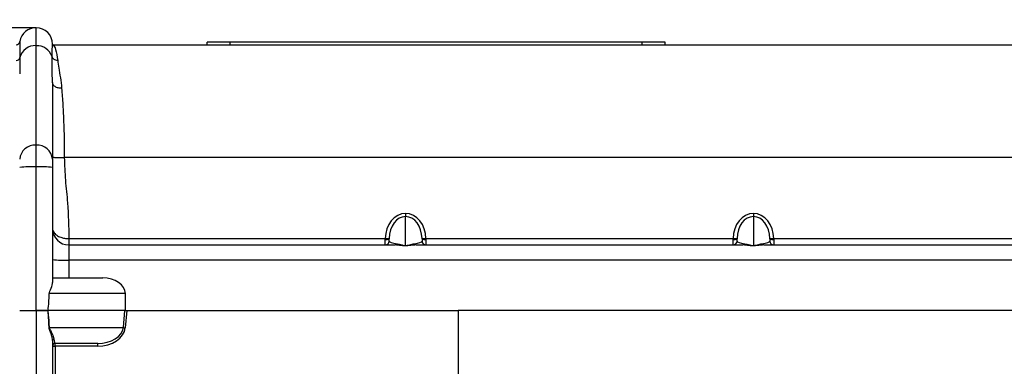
# Model space of a CAD drawing. Header units: millimetres. Extents: x 12 to 859, y 4 to 555.
# Tile 12 of 69: x 154 to 217, y 275 to 297. Entities that reach past the tile are written whole.
import ezdxf

# ---------------------------------------------------------------- set-up
doc = ezdxf.new("R2010")
doc.units = ezdxf.units.MM
doc.linetypes.add('CENTER', pattern=[10.16, 6.35, -1.27, 1.27, -1.27])
doc.layers.add('DEFAULT_1', color=7, linetype='CENTER')
doc.styles.add('SLDTEXTSTYLE2', font='TXT', dxfattribs={"width": 0.75})
doc.dimstyles.new('SLDDIMSTYLE0', dxfattribs={"dimtxt": 6.614583, "dimasz": 3.556, "dimexe": 0, "dimexo": 0.0625, "dimgap": 1.653646, "dimtad": 1, "dimdec": 0, "dimlfac": 3, "dimrnd": 1e-09, "dimzin": 12, "dimdsep": 46, "dimtxsty": 'SLDTEXTSTYLE2', "dimblk1": 'CLOSED', "dimblk2": 'CLOSED', "dimsah": 1, "dimcen": 0.09, "dimadec": 0, "dimazin": 3, "dimtfac": 1, "dimtdec": 0, "dimtofl": 0, "dimtmove": 0, "dimatfit": 3, "dimldrblk": 'CLOSED', "dimfxl": 1, "dimfrac": 2, "dimtolj": 1, "dimtzin": 12, "dimarcsym": 0})

# ---------------------------------------------------------------- blocks, each defined once
blk = doc.blocks.new('_Closed')
at = {"color": 0, "linetype": 'ByBlock', "lineweight": -2}
for p, q in [((-1, 0.166667), (0, 0)), ((-1, 0.166667), (-1, -0.166667)), ((0, 0), (-1, -0.166667)), ((0, 0), (-1, 0))]:
    blk.add_line(p, q, dxfattribs=at)
blk = doc.blocks.new('_D')
at = {"layer": 'DEFAULT_1'}
for p, q in [((196.6, 336.443), (194.588, 336.443)), ((194.588, 336.443), (194.588, 325.933)), ((213.7, 336.443), (215.712, 336.443)), ((215.712, 336.443), (215.712, 325.933)), ((194.588, 325.933), (196.6, 325.933)), ((215.712, 325.933), (213.7, 325.933)), ((117.805, 279.346), (117.805, 325.592)), ((284.344, 279.346), (284.344, 325.592)), ((117.805, 324.592), (284.344, 324.592))]:
    blk.add_line(p, q, dxfattribs=at)
at = {"layer": 'DEFAULT_1', "xscale": 3.556, "yscale": 3.556, "rotation": 180}
blk.add_blockref('_Closed', (117.805, 324.592, -2.982), dxfattribs=at)
at = {"layer": 'DEFAULT_1', "xscale": 3.556, "yscale": 3.556}
blk.add_blockref('_Closed', (284.344, 324.592, -2.982), dxfattribs=at)
at = {"layer": 'DEFAULT_1', "char_height": 6.6146, "attachment_point": 1, "style": 'SLDTEXTSTYLE2'}
for s, insert in [('500', (197.819, 346.311)), ('19.7', (196.6, 334.46))]:
    blk.add_mtext(s, dxfattribs=dict(at, insert=insert))

msp = doc.modelspace()

# ---------------------------------------------------------------- linework, layer by layer
at = {"color": 7, "linetype": 'Continuous', "lineweight": 25}
for p, q in [((154.804, 296.592), (139.988, 296.592)), ((154.804, 295.435), (154.804, 296.592)), ((153.76, 295.704), (153.76, 294.666)), ((154.804, 289.022), (154.804, 295.435)), ((155.863, 295.533), (155.863, 295.521)), ((155.863, 295.521), (155.863, 295.491)), ((155.863, 295.491), (155.905, 295.479)), ((155.875, 295.491), (246.274, 295.491)), ((165.833, 295.491), (165.833, 295.66)), ((167.315, 295.66), (165.833, 295.66)), ((167.315, 295.491), (167.315, 295.66)), ((193.9, 295.66), (167.315, 295.66)), ((193.9, 295.491), (193.9, 295.66)), ((195.382, 295.66), (193.9, 295.66)), ((195.382, 295.491), (195.382, 295.66)), ((155.863, 293.053), (155.863, 288.105)), ((154.804, 287.614), (154.804, 289.022)), ((155.863, 288.105), (155.863, 287.577)), ((245.525, 288.219), (156.625, 288.219)), ((154.804, 278.346), (154.804, 287.614)), ((155.863, 287.577), (155.863, 280.16)), ((178.638, 284.611), (178.638, 284.412)), ((201.075, 284.611), (201.075, 284.412)), ((178.638, 282.546), (178.638, 284.412)), ((201.075, 284.412), (201.075, 282.546)), ((156.921, 282.988), (156.921, 282.579)), ((156.921, 282.988), (177.326, 282.988)), ((177.326, 282.937), (177.326, 282.988)), ((177.326, 282.579), (177.326, 282.937)), ((177.58, 282.994), (177.58, 282.976)), ((177.58, 282.833), (177.58, 282.976)), ((179.696, 282.976), (179.696, 282.994)), ((179.696, 282.976), (179.696, 282.833)), ((179.95, 282.988), (179.95, 282.937)), ((179.95, 282.988), (199.762, 282.988)), ((179.95, 282.937), (179.95, 282.579)), ((199.762, 282.937), (199.762, 282.988)), ((199.762, 282.579), (199.762, 282.937)), ((200.016, 282.994), (200.016, 282.976)), ((200.016, 282.833), (200.016, 282.976)), ((202.133, 282.976), (202.133, 282.994)), ((202.133, 282.976), (202.133, 282.833)), ((202.387, 282.988), (202.387, 282.937)), ((202.387, 282.988), (222.199, 282.988)), ((202.387, 282.937), (202.387, 282.579)), ((156.921, 282.579), (156.921, 281.599)), ((156.921, 282.579), (177.96, 282.579)), ((178.638, 282.546), (178.638, 282.516)), ((179.316, 282.579), (200.397, 282.579)), ((201.075, 282.546), (201.075, 282.516)), ((201.752, 282.579), (222.833, 282.579)), ((156.921, 281.599), (156.921, 280.463)), ((245.228, 281.599), (156.921, 281.599)), ((155.863, 280.463), (159.1, 280.463)), ((160.561, 279.441), (155.653, 279.441)), ((160.576, 278.346), (160.561, 279.441)), ((153.746, 278.346), (154.804, 278.346)), ((155.209, 278.346), (154.804, 278.346)), ((154.804, 278.346), (154.804, 263.083)), ((155.494, 278.346), (155.209, 278.346)), ((155.556, 278.346), (155.552, 278.346)), ((160.526, 278.346), (155.556, 278.346)), ((160.434, 277.251), (160.526, 278.346)), ((160.526, 278.346), (160.647, 278.346)), ((160.647, 278.346), (160.554, 277.239)), ((160.647, 278.346), (182.025, 278.346)), ((220.125, 278.346), (182.025, 278.346)), ((182.025, 278.346), (182.025, 270.501)), ((155.662, 277.251), (160.434, 277.251)), ((155.863, 276.409), (155.863, 263.12)), ((158.777, 276.229), (156.032, 276.229)), ((156.032, 276.054), (156.032, 276.229)), ((156.032, 276.054), (156.032, 268.211)), ((158.777, 276.054), (156.032, 276.054)), ((158.777, 276.054), (158.777, 276.229))]:
    msp.add_line(p, q, dxfattribs=at)
for centre, radius, start, end in [((154.804, 295.533), 1.058, 90, 170.7182), ((154.804, 295.533), 1.058, 0, 90), ((153.509, 295.745), 0.254, 270, 350.7182), ((154.752, 294.411), 1.025, 87.08927, 165.61539), ((154.85, 294.397), 1.038, 18.72541, 92.54087), ((153.522, 294.727), 0.246, 267.08927, 345.61539), ((154.738, 288.029), 0.995, 86.18874, 175.59805), ((154.87, 288.029), 0.995, 4.40195, 93.81126), ((154.54, 280.005), 7.614, 88.01091, 95.98665), ((155.068, 280.005), 7.614, 84.01335, 91.98909), ((156.921, 283.638), 1.058, 181.27584, 270), ((177.406, 284.842), 1.855, 267.51819, 275.36957), ((177.388, 283.376), 0.444, 261.97088, 295.64354), ((177.326, 282.833), 0.254, 270, 0), ((177.953, 282.744), 0.164, 272.58145, 327.49236), ((179.323, 282.744), 0.164, 212.50764, 267.41855), ((179.87, 284.842), 1.855, 264.63043, 272.48181), ((179.888, 283.376), 0.444, 244.35646, 278.02912), ((179.95, 282.833), 0.254, 180, 270), ((199.843, 284.842), 1.855, 267.51819, 275.36957), ((199.824, 283.376), 0.444, 261.97088, 295.64354), ((199.762, 282.833), 0.254, 270, 0), ((200.389, 282.744), 0.164, 272.58145, 327.49236), ((201.76, 282.744), 0.164, 212.50764, 267.41855), ((202.306, 284.842), 1.855, 264.63043, 272.48181), ((202.325, 283.376), 0.444, 244.35646, 278.02912), ((202.387, 282.833), 0.254, 180, 270), ((156.657, 289.208), 7.614, 264.01335, 271.98909), ((155.78, 278.282), 0.233, 164.09199, 164.5377), ((155.734, 276.733), 0.522, 97.94297, 99.61813), ((160.853, 280.882), 3.655, 263.41662, 265.30166), ((156, 276.403), 0.138, 112.11706, 177.34638), ((156.032, 276.06), 0.169, 90, 180), ((155.99, 277.272), 1.218, 264.01335, 271.98909)]:
    msp.add_arc(centre, radius, start, end, dxfattribs=at)
for centre, major_axis, ratio, start_param, end_param in [((178.638, 282.968), (0, 1.642), 0.799024, 0, 1.558959), ((178.638, 282.968), (0, 1.642), 0.799024, 4.724227, 6.283185), ((201.075, 282.968), (0, 1.642), 0.799024, 0, 1.558959), ((201.075, 282.968), (0, 1.642), 0.799024, 4.724227, 6.283185), ((178.638, 282.977), (0, 1.434), 0.737834, 0, 1.558959), ((178.638, 282.977), (0, 1.434), 0.737834, 4.724227, 6.283185), ((201.075, 282.977), (0, 1.434), 0.737834, 0, 1.558959), ((201.075, 282.977), (0, 1.434), 0.737834, 4.724227, 6.283185), ((178.638, 282.833), (1.058, 0), 0.196574, 3.141593, 4.169557), ((178.638, 282.833), (1.058, 0), 0.196574, 5.255221, 6.283185), ((201.075, 282.833), (1.058, 0), 0.196574, 3.141593, 4.169557), ((201.075, 282.833), (1.058, 0), 0.196574, 5.255221, 6.283185), ((159.063, 279.404), (1.497, 0.052), 0.706247, 6.268806, 7.804696), ((154.804, 381.851), (-0.748, 103.505), 0.007232, 3.14154, 3.287146), ((154.804, 158.275), (0.748, 120.07), 0.006235, 6.147961, 6.279394), ((154.685, 158.281), (0.868, 120.066), 0.007232, 6.148009, 6.279442), ((158.82, 277.288), (1.617, 0.049), 0.653924, 4.666044, 6.201934), ((158.82, 277.282), (1.736, 0.06), 0.706247, 4.663104, 6.198993), ((156.032, 277.288), (0, 1.058), 0.113137, 2.36827, 3.141593)]:
    msp.add_ellipse(centre, major_axis=major_axis, ratio=ratio, start_param=start_param, end_param=end_param, dxfattribs=at)
for points, knots in [([(155.834, 294.731), (155.837, 294.87), (155.845, 295.141), (155.854, 295.387), (155.861, 295.523), (155.862, 295.522), (155.863, 295.521)], [0, 0, 0, 0, 0.2735659, 0.5314015, 0.7735255, 1, 1, 1, 1]), ([(155.905, 295.479), (155.9, 295.479), (155.891, 295.48), (155.882, 295.485), (155.875, 295.491), (155.869, 295.498), (155.864, 295.508), (155.863, 295.516), (155.863, 295.521)], [0, 0, 0, 0, 0.239456, 0.368357, 0.499994, 0.631632, 0.760536, 1, 1, 1, 1]), ([(155.905, 295.479), (155.96, 295.412), (156.07, 295.276), (156.155, 294.749), (156.198, 294.481)], [0, 0, 0, 0, 0.49354, 1, 1, 1, 1]), ([(155.863, 293.053), (155.854, 293.369), (155.837, 294.003), (155.835, 294.488), (155.834, 294.731)], [0, 0, 0, 0, 0.500206, 1, 1, 1, 1]), ([(156.198, 294.481), (156.157, 294.485), (156.074, 294.492), (155.962, 294.547), (155.874, 294.628), (155.847, 294.697), (155.834, 294.731)], [0, 0, 0, 0, 0.2428873, 0.5, 0.7571127, 1, 1, 1, 1]), ([(153.76, 294.666), (153.755, 294.394), (153.749, 294.071), (153.746, 293.679), (153.746, 293.616)], [0, 0, 0, 0, 0.8398695, 1, 1, 1, 1]), ([(156.198, 294.481), (156.221, 294.323), (156.268, 293.994), (156.372, 293.391), (156.426, 292.916), (156.452, 292.683)], [0, 0, 0, 0, 0.321745, 0.666719, 1, 1, 1, 1]), ([(156.452, 292.683), (156.378, 292.688), (156.264, 292.695), (156.127, 292.741), (156.032, 292.789), (155.956, 292.848), (155.883, 292.934), (155.87, 293.006), (155.863, 293.053)], [0, 0, 0, 0, 0.239459, 0.368363, 0.500003, 0.631642, 0.760545, 1, 1, 1, 1]), ([(156.452, 292.683), (156.479, 292.334), (156.531, 291.651), (156.584, 290.511), (156.618, 289.366), (156.622, 288.595), (156.625, 288.219)], [0, 0, 0, 0, 0.2667577, 0.5223031, 0.7666947, 1, 1, 1, 1]), ([(155.863, 288.245), (155.873, 288.242), (155.888, 288.237), (155.983, 288.231), (156.082, 288.226), (156.204, 288.223), (156.381, 288.22), (156.529, 288.219), (156.625, 288.219)], [0, 0, 0, 0, 0.239457, 0.368361, 0.5, 0.631639, 0.760543, 1, 1, 1, 1]), ([(156.625, 288.219), (156.641, 287.73), (156.674, 286.751), (156.884, 285.015), (156.907, 283.756), (156.921, 282.988)], [0, 0, 0, 0, 0.279803, 0.560483, 1, 1, 1, 1]), ([(178.091, 282.655), (178.19, 282.635), (178.321, 282.608), (178.511, 282.557), (178.595, 282.546), (178.631, 282.546), (178.638, 282.546)], [0, 0, 0, 0, 0.638342, 0.849511, 0.969987, 1, 1, 1, 1]), ([(178.638, 282.546), (178.668, 282.547), (178.706, 282.549), (178.802, 282.565), (178.968, 282.613), (179.098, 282.638), (179.185, 282.655)], [0, 0, 0, 0, 0.125085, 0.158297, 0.4378, 1, 1, 1, 1]), ([(200.528, 282.655), (200.626, 282.635), (200.758, 282.608), (200.947, 282.557), (201.031, 282.546), (201.067, 282.546), (201.075, 282.546)], [0, 0, 0, 0, 0.638342, 0.849511, 0.969987, 1, 1, 1, 1]), ([(201.075, 282.546), (201.104, 282.547), (201.142, 282.549), (201.238, 282.565), (201.404, 282.613), (201.534, 282.638), (201.621, 282.655)], [0, 0, 0, 0, 0.125085, 0.158297, 0.4378, 1, 1, 1, 1]), ([(178.638, 282.516), (178.594, 282.517), (178.493, 282.521), (178.256, 282.559), (178.085, 282.571), (177.96, 282.579)], [0, 0, 0, 0, 0.168032, 0.387067, 1, 1, 1, 1]), ([(179.316, 282.579), (179.206, 282.573), (179.038, 282.563), (178.804, 282.522), (178.684, 282.517), (178.638, 282.516)], [0, 0, 0, 0, 0.537256, 0.82345, 1, 1, 1, 1]), ([(201.075, 282.516), (201.031, 282.517), (200.93, 282.521), (200.692, 282.559), (200.522, 282.571), (200.397, 282.579)], [0, 0, 0, 0, 0.1680317, 0.3870675, 1, 1, 1, 1]), ([(201.752, 282.579), (201.643, 282.573), (201.474, 282.563), (201.241, 282.522), (201.12, 282.517), (201.075, 282.516)], [0, 0, 0, 0, 0.537256, 0.82345, 1, 1, 1, 1]), ([(155.653, 279.441), (155.656, 279.465), (155.669, 279.556), (155.782, 279.778), (155.855, 279.993), (155.861, 280.136), (155.863, 280.16)], [0, 0, 0, 0, 0.073165, 0.275116, 0.875631, 1, 1, 1, 1]), ([(154.804, 278.346), (154.822, 278.346), (154.856, 278.346), (154.908, 278.346), (154.959, 278.346), (155.028, 278.346), (155.112, 278.346), (155.177, 278.346), (155.209, 278.346)], [0, 0, 0, 0, 0.124962, 0.249763, 0.374704, 0.500085, 0.7501, 1, 1, 1, 1]), ([(155.209, 278.346), (155.225, 278.346), (155.257, 278.346), (155.303, 278.346), (155.348, 278.346), (155.407, 278.346), (155.477, 278.346), (155.527, 278.346), (155.552, 278.346)], [0, 0, 0, 0, 0.124944, 0.249728, 0.374655, 0.500025, 0.750066, 1, 1, 1, 1]), ([(155.555, 278.344), (155.555, 278.344), (155.555, 278.344), (155.555, 278.345), (155.554, 278.345), (155.553, 278.346), (155.552, 278.346)], [0, 0, 0, 0, 0.00000198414, 0.00000198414, 0.00000198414, 0.0000132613, 0.0000132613, 0.0000132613, 0.0000132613]), ([(155.863, 276.409), (155.863, 276.468), (155.855, 276.53), (155.831, 276.658), (155.813, 276.724), (155.769, 276.86), (155.743, 276.93), (155.701, 277.04), (155.686, 277.078), (155.66, 277.158), (155.648, 277.201), (155.646, 277.248)], [0, 0, 0, 0, 0.25, 0.25, 0.5, 0.5, 0.75, 0.75, 0.875, 0.875, 1, 1, 1, 1]), ([(155.662, 277.251), (155.663, 277.228), (155.668, 277.206), (155.681, 277.166), (155.689, 277.148), (155.714, 277.095), (155.732, 277.063), (155.783, 276.969), (155.815, 276.909), (155.87, 276.795), (155.894, 276.739), (155.93, 276.632), (155.943, 276.58), (155.948, 276.53)], [0, 0, 0, 0, 0.0625, 0.0625, 0.125, 0.125, 0.25, 0.25, 0.5, 0.5, 0.75, 0.75, 1, 1, 1, 1])]:
    msp.add_open_spline(points, degree=3, knots=knots, dxfattribs=at)
at = {"color": 8, "linetype": 'Continuous', "lineweight": 25}
msp.add_open_spline([(155.864, 283.6), (155.865, 283.598), (155.866, 283.579), (155.87, 283.559), (155.884, 283.502), (155.932, 283.381), (156.092, 283.211), (156.362, 283.076), (156.64, 283.001), (156.826, 282.992), (156.921, 282.988)], degree=3, knots=[0, 0, 0, 0, 0.0068797, 0.0630474, 0.0647706, 0.1971536, 0.4672429, 0.6765393, 0.8350868, 1, 1, 1, 1], dxfattribs=at)

# ---------------------------------------------------------------- dimensions: what is measured, and where the dimension line sits
at = {"layer": 'DEFAULT_1'}
dim = msp.add_linear_dim(base=(284.344, 324.592), p1=(117.805, 278.346), p2=(284.344, 278.346), dimstyle='SLDDIMSTYLE0', dxfattribs=at)
dim.commit()
dim.dimension.update_dxf_attribs({"geometry": '_D', "text_midpoint": (205.15, 324.592), "dimtype": 160})

doc.saveas('drawing.dxf')
